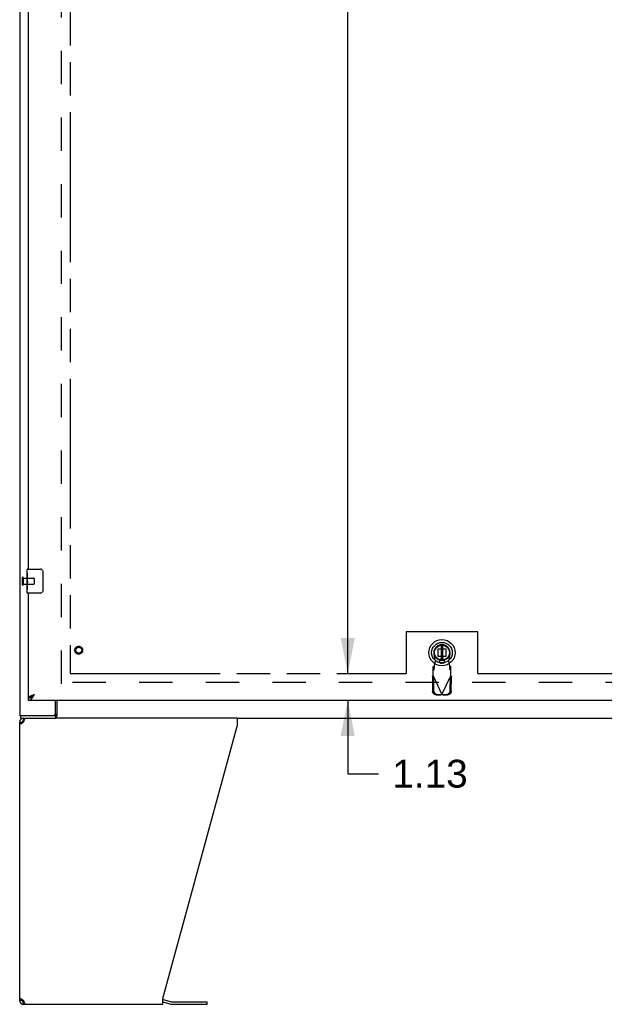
# Model space of a CAD drawing. Header units: inches. Extents: x 0 to 254, y 0 to 164.
# Tile 3 of 21: x 46 to 71, y 41 to 82. Entities that reach past the tile are written whole.
import ezdxf

# ---------------------------------------------------------------- set-up
doc = ezdxf.new("R2010")
doc.units = ezdxf.units.IN
doc.header["$LTSCALE"] = 13.971264
doc.header["$MEASUREMENT"] = 0
doc.linetypes.add('HIDDEN', pattern=[0.2, 0.1, -0.1])
doc.linetypes.add('PHANTOM', pattern=[0.8, 0.45, -0.05, 0.1, -0.05, 0.1, -0.05])
doc.layers.get('0').update_dxf_attribs({"linetype": 'CONTINUOUS'})
for name, color, linetype in [('02___PRT_ALL_AXES', 7, 'CONTINUOUS'), ('AVAILABLE_DOOR_SPACE', 7, 'CONTINUOUS'), ('DEFAULT_2', 8, 'HIDDEN'), ('DIMENSIONS', 7, 'CONTINUOUS')]:
    doc.layers.add(name, color=color, linetype=linetype)
doc.styles.get("Standard").update_dxf_attribs({"font": 'arial.ttf'})
doc.dimstyles.new('DIMSTYLE_2', dxfattribs={"dimtxt": 1.165517, "dimasz": 1.494253, "dimexe": 0.09, "dimexo": 0.07, "dimgap": 0.039, "dimtad": 0, "dimtih": 1, "dimtoh": 1, "dimzin": 4, "dimdsep": 46, "dimtxsty": 'Standard', "dimblk": '_FILLED', "dimblk1": '_FILLED', "dimblk2": '_FILLED', "dimcen": 0.09, "dimazin": 1, "dimtfac": 1, "dimtdec": 3, "dimtofl": 0, "dimtmove": 0, "dimatfit": 3, "dimldrblk": '_FILLED', "dimfxl": 1, "dimtolj": 1, "dimtzin": 4, "dimarcsym": 0})

# ---------------------------------------------------------------- blocks, each defined once
blk = doc.blocks.new('_FILLED')
at = {"color": 0, "linetype": 'ByBlock'}
blk.add_solid([(0, 0), (-1, 0.2), (-1, -0.2)], dxfattribs=at)
blk = doc.blocks.new('*D11')
at = {"layer": 'DIMENSIONS', "color": 2, "linetype": 'Continuous'}
for p, q in [((60.982, 123.272), (58.536, 123.272)), ((59.881, 123.272), (59.881, 90.313)), ((59.881, 55.022), (59.881, 86.234))]:
    blk.add_line(p, q, dxfattribs=at)
at = {"layer": 'DIMENSIONS', "color": 2, "linetype": 'Continuous', "xscale": 1.4942528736, "yscale": 1.4942528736, "zscale": 1.4942528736}
for p, rotation in [((59.881, 123.272), 90), ((59.881, 55.022), 270)]:
    blk.add_blockref('_FILLED', p, dxfattribs=dict(at, rotation=rotation))
at = {"layer": 'DIMENSIONS', "color": 2, "linetype": 'Continuous', "insert": (59.881, 89.73), "char_height": 1.1655, "width": 4.07281, "attachment_point": 2, "line_spacing_factor": 0.9}
blk.add_mtext('68.25\\Ptyp.', dxfattribs=at)
blk = doc.blocks.new('*D12')
at = {"layer": 'DIMENSIONS', "color": 2, "linetype": 'Continuous'}
for p, q in [((59.881, 55.022), (59.881, 58.011)), ((59.881, 53.897), (59.881, 50.821)), ((59.881, 50.821), (61.166, 50.821))]:
    blk.add_line(p, q, dxfattribs=at)
at = {"layer": 'DIMENSIONS', "color": 2, "linetype": 'Continuous', "xscale": 1.4942528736, "yscale": 1.4942528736, "zscale": 1.4942528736}
for p, rotation in [((59.881, 55.022), 270), ((59.881, 53.897), 90)]:
    blk.add_blockref('_FILLED', p, dxfattribs=dict(at, rotation=rotation))
at = {"layer": 'DIMENSIONS', "color": 2, "linetype": 'Continuous', "insert": (61.749, 51.404), "char_height": 1.1655, "width": 3.16726, "attachment_point": 1, "line_spacing_factor": 0.9}
blk.add_mtext('1.13', dxfattribs=at)

msp = doc.modelspace()

# ---------------------------------------------------------------- linework, layer by layer
at = {"color": 3, "linetype": 'Continuous'}
for p, q in [((46.117, 125.043), (46.117, 53.251)), ((46.492, 59.397), (46.492, 88.647)), ((46.492, 54.001), (46.492, 58.397)), ((46.706, 54.132), (46.739, 54.144)), ((81.18, 53.897), (46.492, 53.897)), ((47.617, 53.314), (47.617, 53.897)), ((47.624, 53.251), (46.117, 53.251)), ((46.117, 41.314), (46.117, 52.981)), ((46.284, 52.981), (46.291, 53.007)), ((46.291, 53.007), (46.299, 53.032)), ((55.24, 53.147), (47.64, 53.147)), ((55.24, 53.147), (55.24, 52.807)), ((52.117, 41.396), (55.24, 52.807)), ((46.291, 41.288), (46.284, 41.314)), ((52.117, 41.147), (52.117, 41.396)), ((52.134, 41.35), (52.483, 41.256)), ((46.284, 41.147), (52.117, 41.147)), ((52.499, 41.254), (53.986, 41.254))]:
    msp.add_line(p, q, dxfattribs=at)
at = {"color": 7, "linetype": 'Continuous'}
for p, q in [((46.432, 59.237), (46.432, 59.382)), ((46.447, 59.397), (46.987, 59.397)), ((47.087, 59.297), (47.087, 58.497)), ((46.432, 58.979), (46.432, 59.013)), ((46.432, 58.782), (46.432, 58.813)), ((46.432, 58.412), (46.432, 58.552)), ((46.987, 58.397), (46.447, 58.397)), ((46.492, 53.897), (46.492, 54.001)), ((46.595, 54.031), (46.605, 54.037)), ((47.67, 53.897), (47.67, 53.244)), ((46.117, 52.981), (46.221, 52.981)), ((46.169, 53.147), (46.169, 53.251)), ((46.169, 53.147), (47.64, 53.147)), ((46.284, 53.147), (46.284, 53.043)), ((46.302, 53.043), (46.284, 53.043)), ((47.624, 53.251), (47.624, 53.147)), ((55.24, 53.147), (108.994, 53.147)), ((46.221, 41.314), (46.117, 41.314)), ((46.223, 41.341), (46.225, 41.352)), ((46.244, 41.266), (46.244, 41.339)), ((46.284, 41.251), (46.302, 41.251)), ((46.284, 41.147), (46.284, 41.251)), ((52.117, 41.247), (52.456, 41.156)), ((52.499, 41.15), (53.986, 41.15)), ((53.986, 41.15), (53.986, 41.254))]:
    msp.add_line(p, q, dxfattribs=at)
at = {"color": 6, "linetype": 'Continuous'}
for p, q in [((63.796, 56.21), (63.796, 55.585)), ((63.875, 55.585), (63.875, 56.21))]:
    msp.add_line(p, q, dxfattribs=at)
at = {"color": 7, "linetype": 'Continuous'}
for points in [[(47.08, 59.334), (47.082, 59.328), (47.084, 59.322), (47.085, 59.316), (47.086, 59.31), (47.087, 59.304), (47.087, 59.297)], [(47.087, 58.497), (47.087, 58.491), (47.086, 58.485), (47.085, 58.479), (47.084, 58.473), (47.082, 58.467), (47.08, 58.461)], [(46.605, 54.037), (46.615, 54.043), (46.626, 54.05), (46.636, 54.057), (46.646, 54.065), (46.656, 54.073), (46.667, 54.081), (46.677, 54.089), (46.687, 54.098), (46.698, 54.107), (46.708, 54.116), (46.718, 54.125), (46.728, 54.135), (46.739, 54.144)], [(46.608, 54.039), (46.612, 54.044), (46.617, 54.051), (46.623, 54.058), (46.63, 54.066), (46.638, 54.073), (46.646, 54.08), (46.655, 54.087), (46.664, 54.094), (46.674, 54.101), (46.684, 54.108), (46.695, 54.115), (46.705, 54.123), (46.716, 54.13), (46.727, 54.137), (46.739, 54.144)], [(46.492, 54.001), (46.502, 54.002), (46.513, 54.003), (46.523, 54.004), (46.533, 54.006), (46.543, 54.009), (46.554, 54.012), (46.564, 54.016), (46.574, 54.021), (46.585, 54.025), (46.595, 54.031)], [(46.225, 52.943), (46.223, 52.954), (46.222, 52.967), (46.221, 52.981)], [(47.656, 53.199), (47.655, 53.194), (47.653, 53.188), (47.652, 53.183), (47.65, 53.178), (47.649, 53.173), (47.647, 53.168), (47.645, 53.164), (47.644, 53.161), (47.641, 53.158), (47.639, 53.155), (47.637, 53.152), (47.634, 53.15), (47.632, 53.149), (47.629, 53.148), (47.626, 53.148), (47.624, 53.147)], [(47.67, 53.244), (47.668, 53.242), (47.667, 53.239), (47.665, 53.235), (47.664, 53.231), (47.662, 53.226), (47.661, 53.221), (47.66, 53.216), (47.658, 53.21), (47.656, 53.199)], [(46.221, 41.314), (46.222, 41.328), (46.223, 41.341)]]:
    msp.add_lwpolyline(points, dxfattribs=at)
at = {"color": 3, "linetype": 'Continuous'}
for points in [[(46.589, 54.085), (46.602, 54.091), (46.615, 54.096), (46.63, 54.102), (46.644, 54.108), (46.659, 54.114), (46.675, 54.12), (46.691, 54.126), (46.706, 54.132)], [(46.636, 53.994), (46.646, 54.007), (46.656, 54.021), (46.667, 54.035), (46.677, 54.05), (46.687, 54.065), (46.698, 54.08), (46.708, 54.096), (46.718, 54.112), (46.728, 54.128), (46.739, 54.144)], [(46.492, 54.001), (46.493, 54.007), (46.494, 54.013), (46.497, 54.019), (46.5, 54.025), (46.505, 54.031), (46.511, 54.037), (46.518, 54.043), (46.525, 54.049), (46.534, 54.055), (46.543, 54.061), (46.553, 54.067), (46.564, 54.073), (46.576, 54.079), (46.589, 54.085)], [(46.492, 53.897), (46.502, 53.898), (46.513, 53.9), (46.523, 53.902), (46.533, 53.906), (46.543, 53.911), (46.554, 53.916), (46.564, 53.923), (46.574, 53.93), (46.585, 53.939), (46.595, 53.948), (46.605, 53.959), (46.615, 53.97), (46.626, 53.981), (46.636, 53.994)], [(47.67, 53.307), (47.667, 53.307), (47.665, 53.306), (47.663, 53.305), (47.661, 53.304), (47.658, 53.302), (47.656, 53.3), (47.654, 53.298), (47.652, 53.296), (47.651, 53.293), (47.649, 53.291), (47.648, 53.288), (47.646, 53.285), (47.645, 53.282), (47.643, 53.279), (47.642, 53.276), (47.641, 53.272), (47.64, 53.269), (47.639, 53.267), (47.637, 53.264), (47.636, 53.261), (47.635, 53.259), (47.633, 53.257), (47.632, 53.255), (47.63, 53.254), (47.629, 53.253), (47.627, 53.252), (47.626, 53.252), (47.624, 53.251)], [(46.166, 52.899), (46.152, 52.912), (46.139, 52.926), (46.13, 52.94), (46.123, 52.954), (46.119, 52.967), (46.117, 52.981)], [(46.241, 52.954), (46.22, 52.94), (46.2, 52.926), (46.182, 52.912), (46.166, 52.899)], [(46.284, 52.981), (46.262, 52.967), (46.241, 52.954)], [(46.299, 53.032), (46.306, 53.057), (46.314, 53.079), (46.322, 53.099), (46.329, 53.116), (46.337, 53.129), (46.345, 53.139), (46.352, 53.145), (46.36, 53.147)], [(46.117, 41.314), (46.119, 41.328), (46.123, 41.341), (46.13, 41.355), (46.139, 41.369), (46.152, 41.383), (46.166, 41.396)], [(46.166, 41.396), (46.182, 41.383), (46.2, 41.369), (46.22, 41.355)], [(46.22, 41.355), (46.241, 41.341), (46.262, 41.328), (46.284, 41.314)], [(46.306, 41.238), (46.299, 41.263), (46.291, 41.288)], [(46.36, 41.147), (46.352, 41.15), (46.345, 41.156), (46.337, 41.166), (46.329, 41.179), (46.322, 41.196), (46.314, 41.216), (46.306, 41.238)]]:
    msp.add_lwpolyline(points, dxfattribs=at)
at = {"color": 7, "linetype": 'Continuous'}
for radius in [0.551, 0.433, 0.329, 0.317]:
    msp.add_circle((63.836, 55.897), radius, dxfattribs=at)
at = {"color": 6, "linetype": 'Continuous'}
msp.add_circle((63.836, 55.897), 0.315, dxfattribs=at)
at = {"color": 7, "linetype": 'Continuous'}
for centre, radius, start, end in [((46.447, 59.382), 0.015, 90, 180), ((46.987, 59.297), 0.1, 21.1999, 90), ((46.447, 58.412), 0.015, 180, 270), ((46.987, 58.497), 0.1, 270, 338.7946), ((46.284, 52.981), 0.0625, 90, 180), ((46.284, 41.314), 0.0625, 180, 270), ((52.499, 41.317), 0.167, 255, 270)]:
    msp.add_arc(centre, radius, start, end, dxfattribs=at)
at = {"color": 3, "linetype": 'Continuous'}
for centre, radius, start, end in [((47.554, 53.314), 0.0625, 270, 360), ((46.284, 52.981), 0.167, 90, 180), ((46.284, 41.314), 0.167, 180, 270), ((52.091, 41.189), 0.167, 75, 81.039), ((52.499, 41.317), 0.0625, 255, 270)]:
    msp.add_arc(centre, radius, start, end, dxfattribs=at)
at = {"layer": '02___PRT_ALL_AXES', "color": 7, "linetype": 'Continuous'}
for p, q in [((46.432, 59.237), (46.432, 59.382)), ((46.432, 58.979), (46.432, 59.236)), ((46.438, 59.18), (46.432, 59.18)), ((46.439, 59.013), (46.439, 59.149)), ((46.432, 59.013), (46.439, 59.013)), ((46.432, 58.412), (46.432, 58.976)), ((46.434, 58.95), (46.432, 58.95)), ((46.432, 58.818), (46.438, 58.818)), ((46.432, 58.782), (46.439, 58.782)), ((46.432, 58.719), (46.439, 58.719)), ((46.439, 58.552), (46.439, 58.782)), ((46.432, 58.552), (46.439, 58.552))]:
    msp.add_line(p, q, dxfattribs=at)
at = {"layer": '02___PRT_ALL_AXES', "color": 8, "linetype": 'HIDDEN'}
for p, q in [((46.264, 59.021), (46.264, 58.773)), ((46.264, 59.021), (46.711, 59.021)), ((46.264, 58.773), (46.711, 58.773))]:
    msp.add_line(p, q, dxfattribs=at)
at = {"layer": '02___PRT_ALL_AXES', "color": 7, "linetype": 'Continuous'}
for points in [[(46.432, 59.237), (46.432, 59.233), (46.433, 59.228), (46.433, 59.223), (46.435, 59.21)], [(46.435, 59.21), (46.436, 59.202), (46.437, 59.194), (46.437, 59.186)], [(46.437, 59.186), (46.438, 59.177), (46.439, 59.168), (46.439, 59.158), (46.439, 59.149)], [(46.432, 58.979), (46.432, 58.971), (46.433, 58.962), (46.433, 58.952)], [(46.433, 58.952), (46.436, 58.918), (46.437, 58.906), (46.438, 58.894), (46.439, 58.881), (46.439, 58.868), (46.439, 58.855), (46.439, 58.843), (46.439, 58.83), (46.438, 58.817), (46.437, 58.805), (46.436, 58.793)]]:
    msp.add_lwpolyline(points, dxfattribs=at)
at = {"layer": '02___PRT_ALL_AXES', "color": 8, "linetype": 'HIDDEN'}
msp.add_circle((48.596, 56.001), 0.124, dxfattribs=at)
at = {"layer": '02___PRT_ALL_AXES', "color": 7, "linetype": 'Continuous'}
msp.add_ellipse((46.695, 58.813), major_axis=(0.263, 0), ratio=0.432808, start_param=-3.141593, end_param=-2.961605, dxfattribs=at)
at = {"layer": 'AVAILABLE_DOOR_SPACE', "color": 4, "linetype": 'PHANTOM'}
for p, q in [((48.242, 123.272), (48.242, 55.022)), ((65.336, 56.772), (62.336, 56.772)), ((62.336, 56.772), (62.336, 55.022)), ((65.336, 55.022), (65.336, 56.772)), ((48.242, 55.022), (62.336, 55.022)), ((65.336, 55.022), (77.555, 55.022))]:
    msp.add_line(p, q, dxfattribs=at)
at = {"layer": 'DEFAULT_2', "color": 8, "linetype": 'HIDDEN'}
for p, q in [((47.867, 54.595), (47.867, 123.699)), ((46.221, 59.039), (46.221, 58.755)), ((46.264, 59.039), (46.264, 58.755)), ((46.721, 59.011), (46.721, 58.783)), ((63.56, 55.543), (63.507, 55.837)), ((63.676, 56.057), (63.995, 56.057)), ((63.676, 55.738), (63.676, 56.057)), ((63.995, 56.057), (63.995, 55.738)), ((64.165, 55.837), (64.111, 55.543)), ((63.508, 55.342), (63.462, 55.301)), ((63.508, 55.187), (63.508, 55.342)), ((63.522, 55.346), (63.56, 55.543)), ((63.995, 55.738), (63.676, 55.738)), ((63.859, 55.63), (63.812, 55.63)), ((63.859, 55.456), (63.812, 55.456)), ((64.111, 55.543), (64.149, 55.346)), ((64.21, 55.301), (64.164, 55.342)), ((64.164, 55.342), (64.164, 55.187)), ((63.462, 54.927), (63.462, 55.301)), ((63.462, 55.146), (63.508, 55.187)), ((64.164, 55.187), (64.21, 55.146)), ((64.21, 54.927), (64.21, 55.301)), ((80.471, 54.647), (47.867, 54.647)), ((63.434, 54.879), (63.475, 54.899)), ((63.434, 54.879), (63.444, 54.288)), ((63.462, 54.927), (63.836, 54.14)), ((63.475, 54.899), (63.485, 54.308)), ((63.836, 54.14), (64.21, 54.927)), ((64.186, 54.308), (64.196, 54.899)), ((64.196, 54.899), (64.238, 54.879)), ((64.228, 54.288), (64.238, 54.879)), ((63.598, 54.13), (63.791, 54.126)), ((63.64, 54.149), (63.833, 54.146)), ((63.833, 54.146), (63.791, 54.126)), ((63.836, 54.14), (63.813, 54.133)), ((63.851, 54.135), (63.836, 54.14)), ((63.839, 54.146), (64.032, 54.149)), ((63.88, 54.126), (63.839, 54.146)), ((63.866, 54.131), (63.851, 54.135)), ((63.88, 54.126), (63.866, 54.131)), ((63.88, 54.126), (64.073, 54.13))]:
    msp.add_line(p, q, dxfattribs=at)
for points in [[(63.508, 55.187), (63.509, 55.191), (63.51, 55.196), (63.511, 55.203), (63.512, 55.211), (63.513, 55.22), (63.514, 55.231), (63.515, 55.243), (63.516, 55.255), (63.517, 55.269), (63.518, 55.284), (63.519, 55.299), (63.52, 55.314), (63.522, 55.346)], [(63.522, 55.346), (63.52, 55.345), (63.518, 55.344), (63.515, 55.344), (63.513, 55.343), (63.51, 55.343), (63.508, 55.342)], [(64.164, 55.342), (64.161, 55.343), (64.159, 55.343), (64.157, 55.344), (64.154, 55.344), (64.152, 55.345), (64.149, 55.346)], [(64.149, 55.346), (64.15, 55.33), (64.152, 55.299)], [(64.152, 55.299), (64.153, 55.284), (64.154, 55.269), (64.155, 55.255), (64.157, 55.243), (64.158, 55.231), (64.159, 55.22), (64.16, 55.211), (64.161, 55.203), (64.162, 55.196), (64.163, 55.191), (64.164, 55.187)], [(63.434, 54.879), (63.438, 54.887), (63.443, 54.895), (63.447, 54.903)], [(63.447, 54.903), (63.457, 54.919), (63.462, 54.927)], [(64.21, 54.927), (64.219, 54.911), (64.224, 54.903), (64.229, 54.895), (64.233, 54.887), (64.238, 54.879)], [(63.598, 54.13), (63.583, 54.131), (63.569, 54.133), (63.554, 54.137), (63.54, 54.143), (63.526, 54.149), (63.513, 54.157), (63.501, 54.167), (63.49, 54.177), (63.48, 54.189), (63.471, 54.201), (63.463, 54.214), (63.456, 54.228), (63.451, 54.243), (63.447, 54.258), (63.445, 54.273), (63.444, 54.288)], [(63.485, 54.308), (63.486, 54.293), (63.489, 54.278), (63.493, 54.263), (63.498, 54.248), (63.505, 54.234), (63.512, 54.221), (63.521, 54.209), (63.532, 54.197), (63.543, 54.187), (63.555, 54.177), (63.568, 54.169), (63.581, 54.162), (63.596, 54.157), (63.61, 54.153), (63.625, 54.15), (63.64, 54.149)], [(63.813, 54.133), (63.798, 54.128), (63.791, 54.126)], [(64.032, 54.149), (64.047, 54.15), (64.062, 54.153), (64.076, 54.157), (64.09, 54.162), (64.104, 54.169), (64.117, 54.177), (64.129, 54.187), (64.14, 54.197), (64.15, 54.209), (64.159, 54.221), (64.167, 54.234), (64.174, 54.248), (64.179, 54.263), (64.183, 54.278), (64.185, 54.293), (64.186, 54.308)], [(64.228, 54.288), (64.227, 54.273), (64.224, 54.258), (64.221, 54.243), (64.215, 54.228), (64.209, 54.214), (64.201, 54.201), (64.192, 54.189), (64.182, 54.177), (64.17, 54.167), (64.158, 54.157), (64.145, 54.149), (64.132, 54.143), (64.118, 54.137), (64.103, 54.133), (64.088, 54.131), (64.073, 54.13)]]:
    msp.add_lwpolyline(points, dxfattribs=at)
for radius in [0.164, 0.124]:
    msp.add_circle((48.596, 56.001), radius, dxfattribs=at)
for centre, radius, start, end in [((46.243, 59.039), 0.0215, 0, 180), ((46.243, 58.755), 0.0215, 180, 360), ((46.711, 59.011), 0.01, 0, 90), ((46.711, 58.783), 0.01, 270, 360), ((63.836, 55.897), 0.335, 349.673, 190.327), ((63.812, 55.543), 0.0866, 90, 270), ((63.859, 55.543), 0.0866, 270, 90)]:
    msp.add_arc(centre, radius, start, end, dxfattribs=at)

# ---------------------------------------------------------------- dimensions: what is measured, and where the dimension line sits
at = {"layer": 'DIMENSIONS', "color": 2, "linetype": 'Continuous'}
dim = msp.add_linear_dim(base=(59.881, 55.022), p1=(58.466, 123.272), p2=(48.242, 55.022), angle=270, text='<>\\Ptyp.', dimstyle='DIMSTYLE_2', dxfattribs=at)
dim.commit()
dim.dimension.update_dxf_attribs({"geometry": '*D11', "text_midpoint": (59.881, 88.273), "dimtype": 160})
dim = msp.add_linear_dim(base=(59.880751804, 53.897472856), p1=(48.242099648, 55.022472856), p2=(81.159599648, 53.897472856), angle=270, dimstyle='DIMSTYLE_2', dxfattribs=at)
dim.commit()
dim.dimension.update_dxf_attribs({"geometry": '*D12', "text_midpoint": (63.382677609, 50.81487525), "dimtype": 160})

doc.saveas('drawing.dxf')
